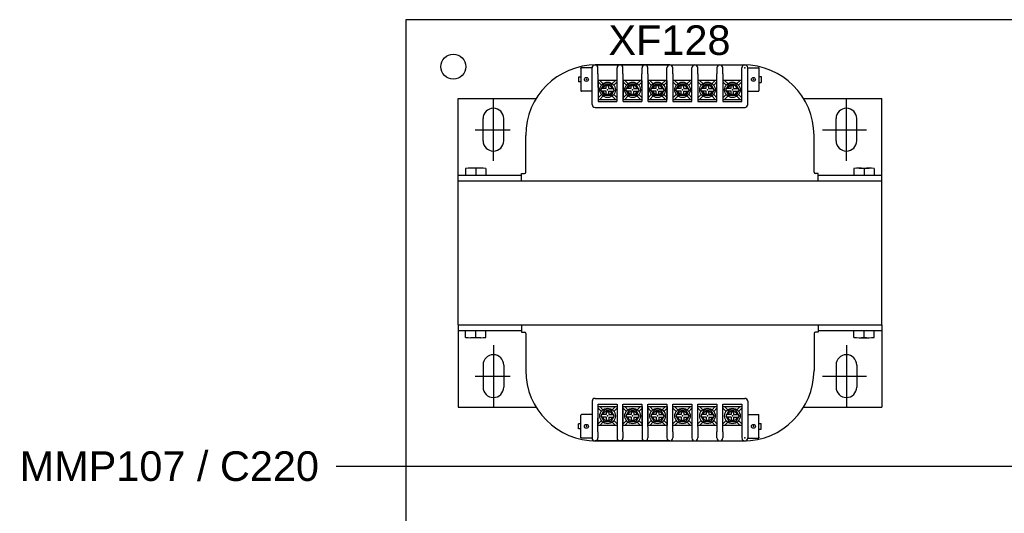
# Model space of a CAD drawing. Header units: inches. Extents: x 1390 to 5322, y 201 to 2979.
# Tile 32 of 85: x 1390 to 1921, y 2461 to 2728. Entities that reach past the tile are written whole.
import ezdxf
from ezdxf import colors
from ezdxf.entities.mleader import LeaderData, LeaderLine
from ezdxf.enums import TextEntityAlignment as Align
from ezdxf.math import Vec2, Vec3

# ---------------------------------------------------------------- set-up
doc = ezdxf.new("R2010")
doc.units = ezdxf.units.IN
doc.header["$MEASUREMENT"] = 0
doc.linetypes.add('CENTER', pattern=[2, 1.25, -0.25, 0.25, -0.25])
doc.layers.add('OIL PUMP', color=7, linetype='Continuous')
doc.layers.add('PWR_0600HP', color=7, linetype='Continuous')
doc.styles.get("Standard").update_dxf_attribs({"font": 'arial.ttf'})

msp = doc.modelspace()

# ---------------------------------------------------------------- linework, layer by layer
msp.add_lwpolyline([(1598.17, 2728.05), (2512.57, 2728.05), (2512.57, 950.05), (1598.17, 950.05)], close=True)
msp.add_circle((1623.57, 2702.65), 6.74)
at = {"layer": 'PWR_0600HP', "color": 7}
for p, q in [((1692.44, 2701.84), (1692.44, 2689.65)), ((1698.46, 2702.09), (1692.69, 2702.09)), ((1698.46, 2682.2), (1698.46, 2702.03)), ((1699.8, 2703.62), (1781.08, 2703.62)), ((1740.43, 2703.62), (1700.04, 2703.62)), ((1701.63, 2698.79), (1701.63, 2702.03)), ((1711.92, 2698.79), (1711.92, 2701.98)), ((1715.09, 2698.79), (1715.09, 2702.03)), ((1725.38, 2698.79), (1725.38, 2701.98)), ((1728.55, 2698.79), (1728.55, 2702.03)), ((1738.84, 2698.79), (1738.84, 2701.98)), ((1740.43, 2703.62), (1780.81, 2703.62)), ((1742.02, 2698.79), (1742.02, 2702.03)), ((1752.3, 2698.79), (1752.3, 2702.03)), ((1755.48, 2698.79), (1755.48, 2702.03)), ((1765.79, 2702.03), (1765.79, 2698.79)), ((1768.94, 2698.79), (1768.94, 2702.03)), ((1779.25, 2698.79), (1779.25, 2702.03)), ((1782.43, 2702.09), (1788.19, 2702.09)), ((1782.43, 2682.2), (1782.43, 2702.05)), ((1788.45, 2701.84), (1788.45, 2689.65)), ((1691.17, 2697.01), (1691.17, 2694.47)), ((1692.44, 2697.01), (1691.17, 2697.01)), ((1692.44, 2694.47), (1691.17, 2694.47)), ((1701.63, 2698.79), (1701.66, 2683.8)), ((1701.69, 2695.26), (1701.69, 2685)), ((1711.94, 2695.26), (1701.69, 2695.26)), ((1703.44, 2692.61), (1701.69, 2694.37)), ((1704.33, 2693.5), (1702.57, 2695.26)), ((1709.3, 2693.5), (1711.06, 2695.26)), ((1710.19, 2692.61), (1711.94, 2694.37)), ((1711.92, 2683.8), (1711.89, 2698.79)), ((1711.94, 2685), (1711.94, 2695.26)), ((1715.09, 2698.79), (1715.12, 2683.8)), ((1715.18, 2695.26), (1715.18, 2685)), ((1725.44, 2695.26), (1715.18, 2695.26)), ((1716.94, 2692.61), (1715.18, 2694.37)), ((1717.82, 2693.5), (1716.06, 2695.26)), ((1722.8, 2693.5), (1724.55, 2695.26)), ((1723.68, 2692.61), (1725.44, 2694.37)), ((1725.38, 2683.8), (1725.35, 2698.79)), ((1725.44, 2685), (1725.44, 2695.26)), ((1728.55, 2698.79), (1728.58, 2683.8)), ((1728.64, 2695.26), (1728.64, 2685)), ((1738.9, 2695.26), (1728.64, 2695.26)), ((1730.4, 2692.61), (1728.64, 2694.37)), ((1731.28, 2693.5), (1729.53, 2695.26)), ((1736.26, 2693.5), (1738.01, 2695.26)), ((1737.14, 2692.61), (1738.9, 2694.37)), ((1738.84, 2683.8), (1738.82, 2698.79)), ((1738.9, 2685), (1738.9, 2695.26)), ((1742.02, 2698.79), (1742.04, 2683.8)), ((1742.1, 2695.26), (1742.1, 2685)), ((1752.36, 2695.26), (1742.1, 2695.26)), ((1743.86, 2692.61), (1742.1, 2694.37)), ((1744.74, 2693.5), (1742.99, 2695.26)), ((1749.72, 2693.5), (1751.48, 2695.26)), ((1750.6, 2692.61), (1752.36, 2694.37)), ((1752.3, 2683.8), (1752.28, 2698.79)), ((1752.36, 2685), (1752.36, 2695.26)), ((1755.48, 2698.79), (1755.5, 2683.8)), ((1755.57, 2695.26), (1755.57, 2685)), ((1765.82, 2695.26), (1755.57, 2695.26)), ((1757.32, 2692.61), (1755.57, 2694.37)), ((1758.21, 2693.5), (1756.45, 2695.26)), ((1763.18, 2693.5), (1764.94, 2695.26)), ((1764.07, 2692.61), (1765.82, 2694.37)), ((1765.77, 2683.8), (1765.74, 2698.79)), ((1765.82, 2685), (1765.82, 2695.26)), ((1768.94, 2698.79), (1768.97, 2683.8)), ((1769.03, 2695.26), (1769.03, 2685)), ((1779.28, 2695.26), (1769.03, 2695.26)), ((1770.78, 2692.61), (1769.03, 2694.37)), ((1771.67, 2693.5), (1769.91, 2695.26)), ((1776.64, 2693.5), (1778.4, 2695.26)), ((1777.53, 2692.61), (1779.28, 2694.37)), ((1779.23, 2683.8), (1779.2, 2698.79)), ((1779.28, 2685), (1779.28, 2695.26)), ((1788.45, 2697.33), (1789.72, 2697.33)), ((1788.45, 2694.15), (1789.72, 2694.15)), ((1789.72, 2697.33), (1789.72, 2694.15)), ((1698.46, 2689.39), (1692.69, 2689.39)), ((1703.21, 2690.13), (1705.01, 2693.25)), ((1705.01, 2687), (1703.21, 2690.13)), ((1706.13, 2690.82), (1703.6, 2690.82)), ((1706.13, 2689.44), (1703.6, 2689.44)), ((1708.62, 2693.25), (1705.01, 2693.25)), ((1706.13, 2690.82), (1706.13, 2692.4)), ((1706.13, 2692.4), (1707.5, 2692.4)), ((1706.13, 2687.85), (1706.13, 2689.44)), ((1707.5, 2690.82), (1707.5, 2692.4)), ((1707.5, 2690.82), (1710.03, 2690.82)), ((1707.5, 2689.44), (1710.03, 2689.44)), ((1707.5, 2687.85), (1707.5, 2689.44)), ((1710.43, 2690.13), (1708.62, 2693.25)), ((1710.43, 2690.13), (1708.62, 2687)), ((1716.7, 2690.13), (1718.5, 2693.25)), ((1718.5, 2687), (1716.7, 2690.13)), ((1719.62, 2690.82), (1717.09, 2690.82)), ((1719.62, 2689.44), (1717.09, 2689.44)), ((1722.11, 2693.25), (1718.5, 2693.25)), ((1719.62, 2690.82), (1719.62, 2692.4)), ((1719.62, 2692.4), (1721, 2692.4)), ((1719.62, 2687.85), (1719.62, 2689.44)), ((1721, 2690.82), (1721, 2692.4)), ((1721, 2690.82), (1723.52, 2690.82)), ((1721, 2689.44), (1723.52, 2689.44)), ((1721, 2687.85), (1721, 2689.44)), ((1723.92, 2690.13), (1722.11, 2693.25)), ((1723.92, 2690.13), (1722.11, 2687)), ((1730.16, 2690.13), (1731.96, 2693.25)), ((1731.96, 2687), (1730.16, 2690.13)), ((1733.08, 2690.82), (1730.56, 2690.82)), ((1733.08, 2689.44), (1730.56, 2689.44)), ((1735.57, 2693.25), (1731.96, 2693.25)), ((1733.08, 2690.82), (1733.08, 2692.4)), ((1733.08, 2692.4), (1734.46, 2692.4)), ((1733.08, 2687.85), (1733.08, 2689.44)), ((1734.46, 2690.82), (1734.46, 2692.4)), ((1734.46, 2690.82), (1736.98, 2690.82)), ((1734.46, 2689.44), (1736.98, 2689.44)), ((1734.46, 2687.85), (1734.46, 2689.44)), ((1737.38, 2690.13), (1735.57, 2693.25)), ((1737.38, 2690.13), (1735.57, 2687)), ((1743.62, 2690.13), (1745.43, 2693.25)), ((1745.43, 2687), (1743.62, 2690.13)), ((1746.54, 2690.82), (1744.02, 2690.82)), ((1746.54, 2689.44), (1744.02, 2689.44)), ((1749.04, 2693.25), (1745.43, 2693.25)), ((1746.54, 2690.82), (1746.54, 2692.4)), ((1746.54, 2692.4), (1747.92, 2692.4)), ((1746.54, 2687.85), (1746.54, 2689.44)), ((1747.92, 2690.82), (1747.92, 2692.4)), ((1747.92, 2690.82), (1750.45, 2690.82)), ((1747.92, 2689.44), (1750.45, 2689.44)), ((1747.92, 2687.85), (1747.92, 2689.44)), ((1750.84, 2690.13), (1749.04, 2693.25)), ((1750.84, 2690.13), (1749.04, 2687)), ((1757.08, 2690.13), (1758.89, 2693.25)), ((1758.89, 2687), (1757.08, 2690.13)), ((1760.01, 2690.82), (1757.48, 2690.82)), ((1760.01, 2689.44), (1757.48, 2689.44)), ((1762.5, 2693.25), (1758.89, 2693.25)), ((1760.01, 2690.82), (1760.01, 2692.4)), ((1760.01, 2692.4), (1761.38, 2692.4)), ((1760.01, 2687.85), (1760.01, 2689.44)), ((1761.38, 2690.82), (1761.38, 2692.4)), ((1761.38, 2690.82), (1763.91, 2690.82)), ((1761.38, 2689.44), (1763.91, 2689.44)), ((1761.38, 2687.85), (1761.38, 2689.44)), ((1764.3, 2690.13), (1762.5, 2693.25)), ((1764.3, 2690.13), (1762.5, 2687)), ((1770.55, 2690.13), (1772.35, 2693.25)), ((1772.35, 2687), (1770.55, 2690.13)), ((1773.47, 2690.82), (1770.94, 2690.82)), ((1773.47, 2689.44), (1770.94, 2689.44)), ((1775.96, 2693.25), (1772.35, 2693.25)), ((1773.47, 2690.82), (1773.47, 2692.4)), ((1773.47, 2692.4), (1774.84, 2692.4)), ((1773.47, 2687.85), (1773.47, 2689.44)), ((1774.84, 2690.82), (1774.84, 2692.4)), ((1774.84, 2690.82), (1777.37, 2690.82)), ((1774.84, 2689.44), (1777.37, 2689.44)), ((1774.84, 2687.85), (1774.84, 2689.44)), ((1777.77, 2690.13), (1775.96, 2693.25)), ((1777.77, 2690.13), (1775.96, 2687)), ((1782.43, 2689.39), (1788.19, 2689.39)), ((1701.69, 2685.88), (1703.44, 2687.64)), ((1701.69, 2685), (1711.94, 2685)), ((1701.71, 2683.8), (1711.86, 2683.8)), ((1702.57, 2685), (1704.33, 2686.76)), ((1708.62, 2687), (1705.01, 2687)), ((1706.13, 2687.85), (1707.5, 2687.85)), ((1711.06, 2685), (1709.3, 2686.76)), ((1711.94, 2685.88), (1710.19, 2687.64)), ((1715.18, 2685.88), (1716.94, 2687.64)), ((1715.18, 2685), (1725.44, 2685)), ((1715.18, 2683.8), (1725.32, 2683.8)), ((1716.06, 2685), (1717.82, 2686.76)), ((1722.11, 2687), (1718.5, 2687)), ((1719.62, 2687.85), (1721, 2687.85)), ((1724.55, 2685), (1722.8, 2686.76)), ((1725.44, 2685.88), (1723.68, 2687.64)), ((1728.64, 2685.88), (1730.4, 2687.64)), ((1728.64, 2685), (1738.9, 2685)), ((1728.64, 2683.8), (1738.78, 2683.8)), ((1729.53, 2685), (1731.28, 2686.76)), ((1735.57, 2687), (1731.96, 2687)), ((1733.08, 2687.85), (1734.46, 2687.85)), ((1738.01, 2685), (1736.26, 2686.76)), ((1738.9, 2685.88), (1737.14, 2687.64)), ((1742.1, 2685.88), (1743.86, 2687.64)), ((1742.1, 2685), (1752.36, 2685)), ((1742.1, 2683.8), (1752.24, 2683.8)), ((1742.99, 2685), (1744.74, 2686.76)), ((1749.04, 2687), (1745.43, 2687)), ((1746.54, 2687.85), (1747.92, 2687.85)), ((1751.48, 2685), (1749.72, 2686.76)), ((1752.36, 2685.88), (1750.6, 2687.64)), ((1755.56, 2683.8), (1765.71, 2683.8)), ((1755.57, 2685.88), (1757.32, 2687.64)), ((1755.57, 2685), (1765.82, 2685)), ((1756.45, 2685), (1758.21, 2686.76)), ((1762.5, 2687), (1758.89, 2687)), ((1760.01, 2687.85), (1761.38, 2687.85)), ((1764.94, 2685), (1763.18, 2686.76)), ((1765.82, 2685.88), (1764.07, 2687.64)), ((1769.02, 2683.8), (1779.17, 2683.8)), ((1769.03, 2685.88), (1770.78, 2687.64)), ((1769.03, 2685), (1779.28, 2685)), ((1769.91, 2685), (1771.67, 2686.76)), ((1775.96, 2687), (1772.35, 2687)), ((1773.47, 2687.85), (1774.84, 2687.85)), ((1778.4, 2685), (1776.64, 2686.76)), ((1779.28, 2685.88), (1777.53, 2687.64)), ((1700.03, 2680.63), (1781.08, 2680.63)), ((1630.22, 2647.68), (1630.22, 2643.95)), ((1635.65, 2647.87), (1632.94, 2647.87)), ((1638.37, 2647.87), (1635.65, 2647.87)), ((1635.65, 2647.68), (1635.65, 2643.95)), ((1641.09, 2647.68), (1641.09, 2643.95)), ((1839.77, 2647.68), (1839.77, 2643.95)), ((1842.49, 2647.87), (1845.2, 2647.87)), ((1845.2, 2647.87), (1847.92, 2647.87)), ((1845.2, 2647.68), (1845.2, 2643.95)), ((1850.64, 2647.68), (1850.64, 2643.95)), ((1626.13, 2643.95), (1660.35, 2643.95)), ((1626.13, 2563.15), (1626.13, 2640.93)), ((1626.13, 2640.93), (1854.73, 2640.93)), ((1660.35, 2640.93), (1660.35, 2644.86)), ((1660.35, 2644.86), (1661.89, 2644.86)), ((1660.35, 2640.93), (1820.5, 2640.93)), ((1820.5, 2644.86), (1818.97, 2644.86)), ((1820.5, 2640.93), (1820.5, 2644.86)), ((1820.5, 2643.95), (1854.73, 2643.95)), ((1854.73, 2563.15), (1854.73, 2640.93)), ((1626.13, 2563.15), (1854.73, 2563.15)), ((1660.35, 2563.15), (1820.5, 2563.15)), ((1660.35, 2563.15), (1660.35, 2559.22)), ((1820.5, 2563.15), (1820.5, 2559.22)), ((1626.13, 2560.13), (1660.35, 2560.13)), ((1630.22, 2556.4), (1630.22, 2560.13)), ((1635.65, 2556.21), (1632.94, 2556.21)), ((1635.65, 2556.4), (1635.65, 2560.13)), ((1638.37, 2556.21), (1635.65, 2556.21)), ((1641.09, 2556.4), (1641.09, 2560.13)), ((1660.35, 2559.22), (1661.89, 2559.22)), ((1820.5, 2559.22), (1818.97, 2559.22)), ((1820.5, 2560.13), (1854.73, 2560.13)), ((1839.77, 2556.4), (1839.77, 2560.13)), ((1842.49, 2556.21), (1845.2, 2556.21)), ((1845.2, 2556.4), (1845.2, 2560.13)), ((1845.2, 2556.21), (1847.92, 2556.21)), ((1850.64, 2556.4), (1850.64, 2560.13)), ((1698.46, 2521.88), (1698.46, 2502.05)), ((1700.03, 2523.45), (1781.08, 2523.45)), ((1701.63, 2505.29), (1701.66, 2520.28)), ((1701.69, 2508.83), (1701.69, 2519.08)), ((1701.69, 2519.08), (1711.94, 2519.08)), ((1701.71, 2520.28), (1711.86, 2520.28)), ((1702.57, 2519.08), (1704.33, 2517.32)), ((1711.06, 2519.08), (1709.3, 2517.32)), ((1711.92, 2520.28), (1711.89, 2505.29)), ((1711.94, 2519.08), (1711.94, 2508.83)), ((1715.09, 2505.29), (1715.12, 2520.28)), ((1715.18, 2520.28), (1725.32, 2520.28)), ((1715.18, 2508.83), (1715.18, 2519.08)), ((1715.18, 2519.08), (1725.44, 2519.08)), ((1716.06, 2519.08), (1717.82, 2517.32)), ((1724.55, 2519.08), (1722.8, 2517.32)), ((1725.32, 2520.28), (1725.32, 2508.83)), ((1725.44, 2519.08), (1725.44, 2508.83)), ((1728.56, 2508.17), (1728.58, 2520.28)), ((1728.64, 2520.28), (1738.78, 2520.28)), ((1728.64, 2508.83), (1728.64, 2519.08)), ((1728.64, 2519.08), (1738.9, 2519.08)), ((1729.53, 2519.08), (1731.28, 2517.32)), ((1738.01, 2519.08), (1736.26, 2517.32)), ((1738.84, 2520.28), (1738.82, 2505.29)), ((1738.9, 2519.08), (1738.9, 2508.83)), ((1742.02, 2505.29), (1742.04, 2520.28)), ((1742.1, 2520.28), (1752.24, 2520.28)), ((1742.1, 2508.83), (1742.1, 2519.08)), ((1742.1, 2519.08), (1752.36, 2519.08)), ((1742.99, 2519.08), (1744.74, 2517.32)), ((1751.48, 2519.08), (1749.72, 2517.32)), ((1752.3, 2520.28), (1752.28, 2508.83)), ((1752.36, 2519.08), (1752.36, 2508.83)), ((1755.48, 2508.17), (1755.5, 2520.28)), ((1755.56, 2520.28), (1765.71, 2520.28)), ((1755.57, 2508.83), (1755.57, 2519.08)), ((1755.57, 2519.08), (1765.82, 2519.08)), ((1756.45, 2519.08), (1758.21, 2517.32)), ((1764.94, 2519.08), (1763.18, 2517.32)), ((1765.77, 2520.28), (1765.74, 2505.29)), ((1765.82, 2519.08), (1765.82, 2508.83)), ((1768.94, 2505.29), (1768.97, 2520.28)), ((1769.02, 2520.28), (1779.17, 2520.28)), ((1769.03, 2508.83), (1769.03, 2519.08)), ((1769.03, 2519.08), (1779.28, 2519.08)), ((1769.91, 2519.08), (1771.67, 2517.32)), ((1778.4, 2519.08), (1776.64, 2517.32)), ((1779.23, 2520.28), (1779.2, 2505.29)), ((1779.28, 2519.08), (1779.28, 2508.83)), ((1782.43, 2521.88), (1782.43, 2502.03)), ((1692.44, 2502.24), (1692.44, 2514.44)), ((1698.46, 2514.69), (1692.69, 2514.69)), ((1701.69, 2518.2), (1703.44, 2516.44)), ((1705.01, 2517.08), (1703.21, 2513.95)), ((1703.21, 2513.95), (1705.01, 2510.83)), ((1706.13, 2514.64), (1703.6, 2514.64)), ((1706.13, 2513.27), (1703.6, 2513.27)), ((1708.62, 2517.08), (1705.01, 2517.08)), ((1706.13, 2516.23), (1707.5, 2516.23)), ((1706.13, 2516.23), (1706.13, 2514.64)), ((1706.13, 2513.27), (1706.13, 2511.68)), ((1707.5, 2516.23), (1707.5, 2514.64)), ((1707.5, 2514.64), (1710.03, 2514.64)), ((1707.5, 2513.27), (1707.5, 2511.68)), ((1707.5, 2513.27), (1710.03, 2513.27)), ((1710.43, 2513.95), (1708.62, 2517.08)), ((1710.43, 2513.95), (1708.62, 2510.83)), ((1711.94, 2518.2), (1710.19, 2516.44)), ((1715.18, 2518.2), (1716.94, 2516.44)), ((1718.5, 2517.08), (1716.7, 2513.95)), ((1716.7, 2513.95), (1718.5, 2510.83)), ((1719.62, 2514.64), (1717.09, 2514.64)), ((1719.62, 2513.27), (1717.09, 2513.27)), ((1722.11, 2517.08), (1718.5, 2517.08)), ((1719.62, 2516.23), (1721, 2516.23)), ((1719.62, 2516.23), (1719.62, 2514.64)), ((1719.62, 2513.27), (1719.62, 2511.68)), ((1721, 2516.23), (1721, 2514.64)), ((1721, 2514.64), (1723.52, 2514.64)), ((1721, 2513.27), (1721, 2511.68)), ((1721, 2513.27), (1723.52, 2513.27)), ((1723.92, 2513.95), (1722.11, 2517.08)), ((1723.92, 2513.95), (1722.11, 2510.83)), ((1725.44, 2518.2), (1723.68, 2516.44)), ((1728.64, 2518.2), (1730.4, 2516.44)), ((1731.96, 2517.08), (1730.16, 2513.95)), ((1730.16, 2513.95), (1731.96, 2510.83)), ((1733.08, 2514.64), (1730.56, 2514.64)), ((1733.08, 2513.27), (1730.56, 2513.27)), ((1735.57, 2517.08), (1731.96, 2517.08)), ((1733.08, 2516.23), (1734.46, 2516.23)), ((1733.08, 2516.23), (1733.08, 2514.64)), ((1733.08, 2513.27), (1733.08, 2511.68)), ((1734.46, 2516.23), (1734.46, 2514.64)), ((1734.46, 2514.64), (1736.98, 2514.64)), ((1734.46, 2513.27), (1734.46, 2511.68)), ((1734.46, 2513.27), (1736.98, 2513.27)), ((1737.38, 2513.95), (1735.57, 2517.08)), ((1737.38, 2513.95), (1735.57, 2510.83)), ((1738.9, 2518.2), (1737.14, 2516.44)), ((1742.1, 2518.2), (1743.86, 2516.44)), ((1745.43, 2517.08), (1743.62, 2513.95)), ((1743.62, 2513.95), (1745.43, 2510.83)), ((1746.54, 2514.64), (1744.02, 2514.64)), ((1746.54, 2513.27), (1744.02, 2513.27)), ((1749.04, 2517.08), (1745.43, 2517.08)), ((1746.54, 2516.23), (1747.92, 2516.23)), ((1746.54, 2516.23), (1746.54, 2514.64)), ((1746.54, 2513.27), (1746.54, 2511.68)), ((1747.92, 2516.23), (1747.92, 2514.64)), ((1747.92, 2514.64), (1750.45, 2514.64)), ((1747.92, 2513.27), (1747.92, 2511.68)), ((1747.92, 2513.27), (1750.45, 2513.27)), ((1750.84, 2513.95), (1749.04, 2517.08)), ((1750.84, 2513.95), (1749.04, 2510.83)), ((1752.36, 2518.2), (1750.6, 2516.44)), ((1755.57, 2518.2), (1757.32, 2516.44)), ((1758.89, 2517.08), (1757.08, 2513.95)), ((1757.08, 2513.95), (1758.89, 2510.83)), ((1760.01, 2514.64), (1757.48, 2514.64)), ((1760.01, 2513.27), (1757.48, 2513.27)), ((1762.5, 2517.08), (1758.89, 2517.08)), ((1760.01, 2516.23), (1761.38, 2516.23)), ((1760.01, 2516.23), (1760.01, 2514.64)), ((1760.01, 2513.27), (1760.01, 2511.68)), ((1761.38, 2516.23), (1761.38, 2514.64)), ((1761.38, 2514.64), (1763.91, 2514.64)), ((1761.38, 2513.27), (1761.38, 2511.68)), ((1761.38, 2513.27), (1763.91, 2513.27)), ((1764.3, 2513.95), (1762.5, 2517.08)), ((1764.3, 2513.95), (1762.5, 2510.83)), ((1765.82, 2518.2), (1764.07, 2516.44)), ((1769.03, 2518.2), (1770.78, 2516.44)), ((1772.35, 2517.08), (1770.55, 2513.95)), ((1770.55, 2513.95), (1772.35, 2510.83)), ((1773.47, 2514.64), (1770.94, 2514.64)), ((1773.47, 2513.27), (1770.94, 2513.27)), ((1775.96, 2517.08), (1772.35, 2517.08)), ((1773.47, 2516.23), (1774.84, 2516.23)), ((1773.47, 2516.23), (1773.47, 2514.64)), ((1773.47, 2513.27), (1773.47, 2511.68)), ((1774.84, 2516.23), (1774.84, 2514.64)), ((1774.84, 2514.64), (1777.37, 2514.64)), ((1774.84, 2513.27), (1774.84, 2511.68)), ((1774.84, 2513.27), (1777.37, 2513.27)), ((1777.77, 2513.95), (1775.96, 2517.08)), ((1777.77, 2513.95), (1775.96, 2510.83)), ((1779.28, 2518.2), (1777.53, 2516.44)), ((1782.43, 2514.69), (1788.19, 2514.69)), ((1788.45, 2502.24), (1788.45, 2514.44)), ((1691.17, 2507.07), (1691.17, 2509.61)), ((1692.44, 2509.61), (1691.17, 2509.61)), ((1703.44, 2511.47), (1701.69, 2509.71)), ((1711.94, 2508.83), (1701.69, 2508.83)), ((1704.33, 2510.58), (1702.57, 2508.83)), ((1708.62, 2510.83), (1705.01, 2510.83)), ((1706.13, 2511.68), (1707.5, 2511.68)), ((1709.3, 2510.58), (1711.06, 2508.83)), ((1710.19, 2511.47), (1711.94, 2509.71)), ((1716.94, 2511.47), (1715.18, 2509.71)), ((1725.44, 2508.83), (1715.18, 2508.83)), ((1717.82, 2510.58), (1716.06, 2508.83)), ((1722.11, 2510.83), (1718.5, 2510.83)), ((1719.62, 2511.68), (1721, 2511.68)), ((1722.8, 2510.58), (1724.55, 2508.83)), ((1723.68, 2511.47), (1725.44, 2509.71)), ((1725.38, 2508.83), (1725.38, 2502.1)), ((1728.55, 2508.15), (1728.55, 2502.05)), ((1730.4, 2511.47), (1728.64, 2509.71)), ((1738.9, 2508.83), (1728.64, 2508.83)), ((1731.28, 2510.58), (1729.53, 2508.83)), ((1735.57, 2510.83), (1731.96, 2510.83)), ((1733.08, 2511.68), (1734.46, 2511.68)), ((1736.26, 2510.58), (1738.01, 2508.83)), ((1737.14, 2511.47), (1738.9, 2509.71)), ((1743.86, 2511.47), (1742.1, 2509.71)), ((1752.36, 2508.83), (1742.1, 2508.83)), ((1744.74, 2510.58), (1742.99, 2508.83)), ((1749.04, 2510.83), (1745.43, 2510.83)), ((1746.54, 2511.68), (1747.92, 2511.68)), ((1749.72, 2510.58), (1751.48, 2508.83)), ((1750.6, 2511.47), (1752.36, 2509.71)), ((1752.3, 2508.83), (1752.3, 2502.05)), ((1755.48, 2508.15), (1755.48, 2502.05)), ((1757.32, 2511.47), (1755.57, 2509.71)), ((1765.82, 2508.83), (1755.57, 2508.83)), ((1758.21, 2510.58), (1756.45, 2508.83)), ((1762.5, 2510.83), (1758.89, 2510.83)), ((1760.01, 2511.68), (1761.38, 2511.68)), ((1763.18, 2510.58), (1764.94, 2508.83)), ((1764.07, 2511.47), (1765.82, 2509.71)), ((1770.78, 2511.47), (1769.03, 2509.71)), ((1779.28, 2508.83), (1769.03, 2508.83)), ((1771.67, 2510.58), (1769.91, 2508.83)), ((1775.96, 2510.83), (1772.35, 2510.83)), ((1773.47, 2511.68), (1774.84, 2511.68)), ((1776.64, 2510.58), (1778.4, 2508.83)), ((1777.53, 2511.47), (1779.28, 2509.71)), ((1788.45, 2509.93), (1789.72, 2509.93)), ((1789.72, 2506.75), (1789.72, 2509.93)), ((1692.44, 2507.07), (1691.17, 2507.07)), ((1701.63, 2505.29), (1701.63, 2502.05)), ((1711.92, 2505.29), (1711.92, 2502.1)), ((1715.09, 2505.29), (1715.09, 2502.05)), ((1738.84, 2505.29), (1738.84, 2502.1)), ((1742.02, 2505.29), (1742.02, 2502.05)), ((1765.79, 2502.05), (1765.79, 2505.29)), ((1768.94, 2505.29), (1768.94, 2502.05)), ((1779.25, 2505.29), (1779.25, 2502.05)), ((1788.45, 2506.75), (1789.72, 2506.75)), ((1698.46, 2501.99), (1692.69, 2501.99)), ((1699.8, 2500.47), (1781.08, 2500.47)), ((1740.43, 2500.47), (1700.04, 2500.47)), ((1740.43, 2500.47), (1780.81, 2500.47)), ((1782.43, 2501.99), (1788.19, 2501.99))]:
    msp.add_line(p, q, dxfattribs=at)
at = {"layer": 'PWR_0600HP'}
for p, q in [((1626.13, 2685.38), (1668.24, 2685.38)), ((1626.13, 2640.93), (1626.13, 2685.38)), ((1645.18, 2651.82), (1645.18, 2685.49)), ((1812.62, 2685.38), (1854.73, 2685.38)), ((1835.68, 2651.82), (1835.68, 2685.49)), ((1854.73, 2640.93), (1854.73, 2685.38)), ((1639.59, 2662.64), (1639.59, 2674.58)), ((1650.77, 2662.64), (1650.77, 2674.58)), ((1830.09, 2662.64), (1830.09, 2674.58)), ((1841.27, 2662.64), (1841.27, 2674.58)), ((1635.35, 2668.61), (1654.19, 2668.61)), ((1822.71, 2668.61), (1846.5, 2668.61)), ((1626.13, 2563.15), (1626.13, 2518.7)), ((1854.73, 2563.15), (1854.73, 2518.7)), ((1645.18, 2552.26), (1645.18, 2518.59)), ((1835.68, 2552.26), (1835.68, 2518.59)), ((1639.59, 2541.44), (1639.59, 2529.5)), ((1650.77, 2541.44), (1650.77, 2529.5)), ((1830.09, 2541.44), (1830.09, 2529.5)), ((1841.27, 2541.44), (1841.27, 2529.5)), ((1635.35, 2535.47), (1654.19, 2535.47)), ((1822.71, 2535.47), (1846.5, 2535.47)), ((1626.13, 2518.7), (1668.24, 2518.7)), ((1812.62, 2518.7), (1854.73, 2518.7))]:
    msp.add_line(p, q, dxfattribs=at)
at = {"layer": 'PWR_0600HP', "color": 7, "linetype": 'Continuous'}
for p, q in [((1662.65, 2645.61), (1662.65, 2665.52)), ((1818.2, 2645.61), (1818.2, 2665.52)), ((1662.65, 2558.47), (1662.65, 2538.57)), ((1818.2, 2558.47), (1818.2, 2538.57))]:
    msp.add_line(p, q, dxfattribs=at)
at = {"layer": 'PWR_0600HP', "linetype": 'CENTER'}
for p, q in [((1635.65, 2647.87), (1635.65, 2643.95)), ((1845.2, 2647.87), (1845.2, 2643.95)), ((1635.65, 2556.21), (1635.65, 2560.13)), ((1845.2, 2556.21), (1845.2, 2560.13))]:
    msp.add_line(p, q, dxfattribs=at)
at = {"layer": 'PWR_0600HP', "color": 7}
for centre, radius in [((1695.36, 2695.74), 1.07), ((1706.82, 2690.13), 4.19), ((1720.31, 2690.13), 4.19), ((1733.77, 2690.13), 4.19), ((1747.23, 2690.13), 4.19), ((1760.69, 2690.13), 4.19), ((1774.16, 2690.13), 4.19), ((1785.53, 2695.74), 1.07), ((1706.82, 2513.95), 4.19), ((1720.31, 2513.95), 4.19), ((1733.77, 2513.95), 4.19), ((1747.23, 2513.95), 4.19), ((1760.69, 2513.95), 4.19), ((1774.16, 2513.95), 4.19), ((1695.36, 2508.34), 1.07), ((1785.53, 2508.34), 1.07)]:
    msp.add_circle(centre, radius, dxfattribs=at)
at = {"layer": 'PWR_0600HP', "color": 7, "linetype": 'Continuous'}
for centre, start, end in [((1700.75, 2665.52), 90, 180), ((1780.1, 2665.52), 0, 90), ((1700.75, 2538.57), 180, 270), ((1780.1, 2538.57), 270, 0)]:
    msp.add_arc(centre, 38.1, start, end, dxfattribs=at)
at = {"layer": 'PWR_0600HP', "color": 7}
for centre, radius, start, end in [((1692.69, 2701.84), 0.254, 90, 180), ((1700.04, 2702.03), 1.59, 0, 180), ((1713.5, 2702.03), 1.59, 0, 180), ((1726.97, 2702.03), 1.59, 0, 180), ((1740.43, 2702.03), 1.59, 0, 180), ((1753.89, 2702.03), 1.59, 0, 180), ((1767.38, 2702.03), 1.59, 0, 180), ((1780.83, 2702.01), 1.6, 1.2577, 180.3335), ((1788.19, 2701.84), 0.254, 0, 90), ((1692.69, 2689.65), 0.254, 180, 270), ((1706.82, 2690.13), 2.63, 15.1831, 164.8169), ((1706.82, 2690.13), 2.63, 195.1831, 344.8169), ((1720.31, 2690.13), 2.63, 15.1831, 164.8169), ((1720.31, 2690.13), 2.63, 195.1831, 344.8169), ((1733.77, 2690.13), 2.63, 15.1831, 164.8169), ((1733.77, 2690.13), 2.63, 195.1831, 344.8169), ((1747.23, 2690.13), 2.63, 15.1831, 164.8169), ((1747.23, 2690.13), 2.63, 195.1831, 344.8169), ((1760.69, 2690.13), 2.63, 15.1831, 164.8169), ((1760.69, 2690.13), 2.63, 195.1831, 344.8169), ((1774.16, 2690.13), 2.63, 15.1831, 164.8169), ((1774.16, 2690.13), 2.63, 195.1831, 344.8169), ((1788.19, 2689.65), 0.254, 270, 0), ((1700.03, 2682.2), 1.57, 180, 270), ((1700.03, 2682.2), 1.57, 180, 270), ((1780.85, 2682.2), 1.57, 270, 0), ((1632.94, 2627.89), 19.97, 82.186, 97.814), ((1638.37, 2627.89), 19.97, 82.186, 97.814), ((1842.49, 2627.89), 19.97, 82.186, 97.814), ((1847.92, 2627.89), 19.97, 82.186, 97.814), ((1661.89, 2645.63), 0.762, 270, 359.0122), ((1818.97, 2645.63), 0.762, 180.9878, 270), ((1632.94, 2576.19), 19.97, 262.186, 277.814), ((1638.37, 2576.19), 19.97, 262.186, 277.814), ((1661.89, 2558.45), 0.762, 0.9878, 90), ((1818.97, 2558.45), 0.762, 90, 179.0122), ((1842.49, 2576.19), 19.97, 262.186, 277.814), ((1847.92, 2576.19), 19.97, 262.186, 277.814), ((1700.03, 2521.88), 1.57, 90, 180), ((1700.03, 2521.88), 1.57, 90, 180), ((1780.85, 2521.88), 1.57, 0, 90), ((1692.69, 2514.44), 0.254, 90, 180), ((1706.82, 2513.95), 2.63, 15.1831, 164.8169), ((1706.82, 2513.95), 2.63, 195.1831, 344.8169), ((1720.31, 2513.95), 2.63, 15.1831, 164.8169), ((1720.31, 2513.95), 2.63, 195.1831, 344.8169), ((1733.77, 2513.95), 2.63, 15.1831, 164.8169), ((1733.77, 2513.95), 2.63, 195.1831, 344.8169), ((1747.23, 2513.95), 2.63, 15.1831, 164.8169), ((1747.23, 2513.95), 2.63, 195.1831, 344.8169), ((1760.69, 2513.95), 2.63, 15.1831, 164.8169), ((1760.69, 2513.95), 2.63, 195.1831, 344.8169), ((1774.16, 2513.95), 2.63, 15.1831, 164.8169), ((1774.16, 2513.95), 2.63, 195.1831, 344.8169), ((1788.19, 2514.44), 0.254, 0, 90), ((1692.69, 2502.24), 0.254, 180, 270), ((1700.04, 2502.05), 1.59, 180, 0), ((1713.5, 2502.05), 1.59, 180, 0), ((1726.97, 2502.05), 1.59, 180, 0), ((1740.43, 2502.05), 1.59, 180, 0), ((1753.89, 2502.05), 1.59, 180, 0), ((1767.38, 2502.05), 1.59, 180, 0), ((1780.83, 2502.07), 1.6, 179.6665, 358.7423), ((1788.19, 2502.24), 0.254, 270, 0)]:
    msp.add_arc(centre, radius, start, end, dxfattribs=at)
at = {"layer": 'PWR_0600HP'}
for centre, start, end in [((1645.18, 2674.58), 0, 180), ((1835.68, 2674.58), 0, 180), ((1645.18, 2662.64), 180, 0), ((1835.68, 2662.64), 180, 0), ((1645.18, 2541.44), 0, 180), ((1835.68, 2541.44), 0, 180), ((1645.18, 2529.5), 180, 0), ((1835.68, 2529.5), 180, 0)]:
    msp.add_arc(centre, 5.59, start, end, dxfattribs=at)
at = {"layer": 'PWR_0600HP', "color": 7, "linetype": 'ByBlock'}
for p in [(1692.44, 2701.84), (1780.83, 2702.01), (1788.45, 2701.84), (1695.36, 2695.74), (1785.53, 2695.74), (1695.36, 2508.34), (1785.53, 2508.34), (1692.44, 2502.24), (1780.83, 2502.07), (1788.45, 2502.24)]:
    msp.add_point(p, dxfattribs=at)
at = {"layer": 'PWR_0600HP', "color": 7}
for p in [(1706.82, 2690.13), (1720.31, 2690.13), (1733.77, 2690.13), (1747.23, 2690.13), (1760.69, 2690.13), (1774.16, 2690.13), (1706.82, 2513.95), (1720.31, 2513.95), (1733.77, 2513.95), (1747.23, 2513.95), (1760.69, 2513.95), (1774.16, 2513.95)]:
    msp.add_point(p, dxfattribs=at)

# ---------------------------------------------------------------- texts
at = {"layer": 'PWR_0600HP', "lineweight": 15}
msp.add_text('XF128', height=16, dxfattribs=at).set_placement((1740.21, 2716.99), align=Align.MIDDLE)

# ---------------------------------------------------------------- leaders
at = {"layer": 'OIL PUMP'}
ml = msp.add_multileader_mtext('Standard', dxfattribs=at)
ml.set_content('MMP107 / C220', color=256)
ml.set_leader_properties()
ml.build(insert=Vec2(0, 0))
ml.multileader.update_dxf_attribs({"dogleg_length": 20.76, "arrow_head_size": 20})
ctx = ml.context
ctx.base_point, ctx.char_height, ctx.arrow_head_size, ctx.landing_gap_size, ctx.plane_origin = Vec3(1377.57, 2486.7), 16, 20, 12, Vec3(1791.31, 2483.37)
ctx.attachment_type = 2
notes = []
notes.append((ctx, [(0, (1, 1, 0), (2029.34, 2486.7), (-1, 0), 468.99, [(0, [(2029.34, 2421.89)], 0, [])])]))
ctx.mtext.insert, ctx.mtext.flow_direction = Vec3(1389.57, 2494.83), 5
for ctx, leaders in notes:
    for number, flags, end, landing, length, lines in leaders:
        leader = LeaderData()
        leader.index, (leader.has_last_leader_line, leader.has_dogleg_vector, leader.attachment_direction) = number, flags
        leader.last_leader_point, leader.dogleg_vector, leader.dogleg_length = Vec3(end), Vec3(landing), length
        for number, points, colour, breaks in lines:
            line = LeaderLine()
            line.index, line.vertices, line.color, line.breaks = number, Vec3.list(points), colors.encode_raw_color(colour), breaks
            leader.lines.append(line)
        ctx.leaders.append(leader)

doc.saveas('drawing.dxf')
